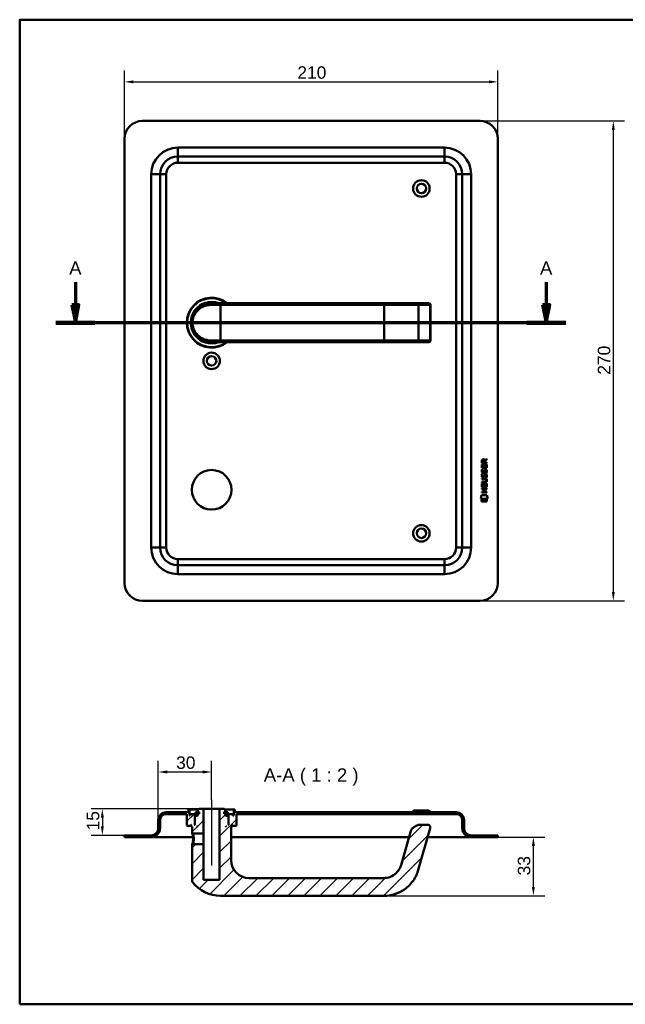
# Model space of a CAD drawing. Header units: millimetres. Extents: x 20 to 833, y 20 to 574.
# Tile 1 of 7: x 20 to 361, y 20 to 574. Entities that reach past the tile are written whole.
import ezdxf

# ---------------------------------------------------------------- set-up
doc = ezdxf.new("R2010")
doc.units = ezdxf.units.MM
doc.header["$LTSCALE"] = 2
for name, color, linetype, lineweight in [('Bemaßungen(DIN)', 7, 'Continuous', 25), ('Mittellinie(DIN)', 7, 'Continuous', 25), ('Schnittansichtslinien(DIN)', 7, 'Continuous', 70), ('Sichtbare Kanten(DIN)', 7, 'Continuous', 50), ('Sichtbare tangentiale Kanten(DIN)', 7, 'Continuous', 50), ('Skizziergeometrie(DIN)', 7, 'Continuous', 50), ('Symbole(DIN)', 7, 'Continuous', 25)]:
    doc.layers.add(name, color=color, linetype=linetype, lineweight=lineweight)
doc.layers.add('Schraffur', color=179, linetype='Continuous', lineweight=9, true_color=0x1e1e47)
doc.styles.add('Aktuell-DINGroßer Text', font='arial.ttf')
doc.styles.add('STANDARD-DIN~0', font='arial.ttf')
doc.dimstyles.new('CAD-LAN', dxfattribs={"dimscale": 2, "dimtxt": 3.5, "dimasz": 2.5, "dimexe": 3.175, "dimexo": 0, "dimgap": 0.8, "dimtad": 1, "dimrnd": 1e-08, "dimtxsty": 'STANDARD-DIN~0', "dimcen": 0.09, "dimdle": 10, "dimclrd": 250, "dimclre": 250, "dimclrt": 250, "dimadec": 0, "dimazin": 2, "dimtfac": 1, "dimtmove": 0, "dimatfit": 3, "dimfxl": 1, "dimtolj": 1, "dimtzin": 0, "dimlwd": 25, "dimlwe": 25, "dimarcsym": 0})

# ---------------------------------------------------------------- blocks, each defined once
blk = doc.blocks.new('Ränder Standardrahmen')
at = {"layer": 'Skizziergeometrie(DIN)', "flags": 128}
blk.add_lwpolyline([(10, 10), (10, 287), (410, 287), (410, 10), (10, 10)], dxfattribs=at)
blk = doc.blocks.new('*D22')
at = {"layer": 'Bemaßungen(DIN)', "color": 250, "linetype": 'Continuous', "lineweight": 25, "true_color": 0x3f3f3f, "transparency": 16777216}
for p, q in [((78.99, 507.02), (78.99, 545.37)), ((288.99, 507.02), (288.99, 545.37)), ((83.99, 539.02), (283.99, 539.02))]:
    blk.add_line(p, q, dxfattribs=at)
at = {"layer": 'Bemaßungen(DIN)', "color": 250, "linetype": 'Continuous', "true_color": 0x3f3f3f, "transparency": 16777216}
for points in [[(83.99, 539.85), (83.99, 538.19), (78.99, 539.02)], [(283.99, 539.85), (283.99, 538.19), (288.99, 539.02)]]:
    blk.add_solid(points, dxfattribs=at)
at = {"layer": 'Defpoints', "color": 0, "linetype": 'Continuous', "transparency": 16777216}
for p in [(288.99, 539.02), (78.99, 507.02), (288.99, 507.02)]:
    blk.add_point(p, dxfattribs=at)
at = {"layer": 'Bemaßungen(DIN)', "color": 250, "linetype": 'Continuous', "lineweight": 25, "true_color": 0x3f3f3f, "transparency": 16777216, "insert": (176.2, 547.77), "char_height": 7, "attachment_point": 1, "style": 'STANDARD-DIN~0'}
blk.add_mtext('\\A1;210', dxfattribs=at)
blk = doc.blocks.new('*D23')
at = {"layer": 'Bemaßungen(DIN)', "color": 250, "linetype": 'Continuous', "lineweight": 25, "true_color": 0x3f3f3f, "transparency": 16777216}
for p, q in [((278.99, 517.02), (360.31, 517.02)), ((353.96, 512.02), (353.96, 252.02)), ((278.99, 247.02), (360.31, 247.02))]:
    blk.add_line(p, q, dxfattribs=at)
at = {"layer": 'Bemaßungen(DIN)', "color": 250, "linetype": 'Continuous', "true_color": 0x3f3f3f, "transparency": 16777216}
for points in [[(353.12, 512.02), (354.79, 512.02), (353.96, 517.02)], [(353.12, 252.02), (354.79, 252.02), (353.96, 247.02)]]:
    blk.add_solid(points, dxfattribs=at)
at = {"layer": 'Defpoints', "color": 0, "linetype": 'Continuous', "transparency": 16777216}
for p in [(278.99, 517.02), (278.99, 247.02), (353.96, 247.02)]:
    blk.add_point(p, dxfattribs=at)
at = {"layer": 'Bemaßungen(DIN)', "color": 250, "linetype": 'Continuous', "lineweight": 25, "true_color": 0x3f3f3f, "transparency": 16777216, "insert": (345.21, 374.24), "char_height": 7, "attachment_point": 1, "rotation": 90, "style": 'STANDARD-DIN~0'}
blk.add_mtext('\\A1;270', dxfattribs=at)
blk = doc.blocks.new('2DTransSchnitt0')
at = {"layer": 'Schnittansichtslinien(DIN)', "linetype": 'Continuous'}
for p, q in [((25.67, 213.16), (25.67, 206.76)), ((158.1, 213.16), (158.1, 206.76)), ((24.67, 206.76), (25.67, 201.76)), ((26.67, 206.76), (24.67, 206.76)), ((25.67, 206.76), (25.67, 201.76)), ((25.67, 201.76), (26.67, 206.76)), ((157.1, 206.76), (158.1, 201.76)), ((159.1, 206.76), (157.1, 206.76)), ((158.1, 206.76), (158.1, 201.76)), ((158.1, 201.76), (159.1, 206.76)), ((163.58, 201.76), (20.19, 201.76))]:
    blk.add_line(p, q, dxfattribs=at)
at = {"layer": 'Schnittansichtslinien(DIN)', "linetype": 'Continuous', "lineweight": 140}
for p, q in [((31.15, 201.76), (20.19, 201.76)), ((163.58, 201.76), (152.63, 201.76))]:
    blk.add_line(p, q, dxfattribs=at)
at = {"layer": 'Schnittansichtslinien(DIN)', "linetype": 'Continuous', "flags": 128}
for points in [[(24.67, 206.76), (25.67, 201.76), (26.67, 206.76), (24.67, 206.76)], [(157.1, 206.76), (158.1, 201.76), (159.1, 206.76), (157.1, 206.76)]]:
    blk.add_lwpolyline(points, dxfattribs=at)
at = {"layer": 'Schnittansichtslinien(DIN)'}
for points in [[(24.67, 206.76), (25.67, 201.76), (26.67, 206.76), (24.67, 206.76)], [(157.1, 206.76), (158.1, 201.76), (159.1, 206.76), (157.1, 206.76)]]:
    blk.add_solid(points, dxfattribs=at)
at = {"layer": 'Schnittansichtslinien(DIN)', "char_height": 3.73, "attachment_point": 7, "style": 'Aktuell-DINGroßer Text'}
for insert in [(23.92, 215.26), (156.35, 215.26)]:
    blk.add_mtext('A', dxfattribs=dict(at, insert=insert))
blk = doc.blocks.new('*D25')
at = {"layer": 'Bemaßungen(DIN)', "color": 250, "linetype": 'Continuous', "lineweight": 25, "true_color": 0x3f3f3f, "transparency": 16777216}
for p, q in [((97.99, 123.55), (97.99, 157.07)), ((127.99, 135.05), (127.99, 157.07)), ((102.99, 150.72), (122.99, 150.72))]:
    blk.add_line(p, q, dxfattribs=at)
at = {"layer": 'Bemaßungen(DIN)', "color": 250, "linetype": 'Continuous', "true_color": 0x3f3f3f, "transparency": 16777216}
for points in [[(102.99, 151.56), (102.99, 149.89), (97.99, 150.72)], [(122.99, 151.56), (122.99, 149.89), (127.99, 150.72)]]:
    blk.add_solid(points, dxfattribs=at)
at = {"layer": 'Defpoints', "color": 0, "linetype": 'Continuous', "transparency": 16777216}
for p in [(127.99, 150.72), (127.99, 135.05), (97.99, 123.55)]:
    blk.add_point(p, dxfattribs=at)
at = {"layer": 'Bemaßungen(DIN)', "color": 250, "linetype": 'Continuous', "lineweight": 25, "true_color": 0x3f3f3f, "transparency": 16777216, "insert": (107.99, 159.48), "char_height": 7, "attachment_point": 1, "style": 'STANDARD-DIN~0'}
blk.add_mtext('\\A1;30', dxfattribs=at)
blk = doc.blocks.new('*D26')
at = {"layer": 'Bemaßungen(DIN)', "color": 250, "linetype": 'Continuous', "lineweight": 25, "true_color": 0x3f3f3f, "transparency": 16777216}
for p, q in [((120.99, 130.05), (60.14, 130.05)), ((66.49, 125.05), (66.49, 120.05)), ((78.99, 115.05), (60.14, 115.05))]:
    blk.add_line(p, q, dxfattribs=at)
at = {"layer": 'Bemaßungen(DIN)', "color": 250, "linetype": 'Continuous', "true_color": 0x3f3f3f, "transparency": 16777216}
for points in [[(65.65, 125.05), (67.32, 125.05), (66.49, 130.05)], [(65.65, 120.05), (67.32, 120.05), (66.49, 115.05)]]:
    blk.add_solid(points, dxfattribs=at)
at = {"layer": 'Defpoints', "color": 0, "linetype": 'Continuous', "transparency": 16777216}
for p in [(120.99, 130.05), (66.49, 115.05), (78.99, 115.05)]:
    blk.add_point(p, dxfattribs=at)
at = {"layer": 'Bemaßungen(DIN)', "color": 250, "linetype": 'Continuous', "lineweight": 25, "true_color": 0x3f3f3f, "transparency": 16777216, "insert": (57.74, 117.84), "char_height": 7, "attachment_point": 1, "rotation": 90, "style": 'STANDARD-DIN~0'}
blk.add_mtext('\\A1;15', dxfattribs=at)
blk = doc.blocks.new('*D27')
at = {"layer": 'Bemaßungen(DIN)', "color": 250, "linetype": 'Continuous', "lineweight": 25, "true_color": 0x3f3f3f, "transparency": 16777216}
for p, q in [((288.99, 114.05), (315.34, 114.05)), ((308.99, 86.05), (308.99, 109.05)), ((224.99, 81.05), (315.34, 81.05))]:
    blk.add_line(p, q, dxfattribs=at)
at = {"layer": 'Bemaßungen(DIN)', "color": 250, "linetype": 'Continuous', "true_color": 0x3f3f3f, "transparency": 16777216}
for points in [[(308.15, 109.05), (309.82, 109.05), (308.99, 114.05)], [(308.15, 86.05), (309.82, 86.05), (308.99, 81.05)]]:
    blk.add_solid(points, dxfattribs=at)
at = {"layer": 'Defpoints', "color": 0, "linetype": 'Continuous', "transparency": 16777216}
for p in [(288.99, 114.05), (308.99, 114.05), (224.99, 81.05)]:
    blk.add_point(p, dxfattribs=at)
at = {"layer": 'Bemaßungen(DIN)', "color": 250, "linetype": 'Continuous', "lineweight": 25, "true_color": 0x3f3f3f, "transparency": 16777216, "insert": (300.23, 92.54), "char_height": 7, "attachment_point": 1, "rotation": 90, "style": 'STANDARD-DIN~0'}
blk.add_mtext('\\A1;33', dxfattribs=at)

msp = doc.modelspace()

# ---------------------------------------------------------------- hatches: boundary and pattern name
at = {"layer": 'Schraffur'}
h = msp.add_hatch(dxfattribs=at)
h.set_pattern_fill('ANSI31', color=256, scale=50.8, style=0)
h.set_pattern_definition([(45, (0, 0), (-4.49013, 4.49013), [])])
edge = h.paths.add_edge_path()
edge.add_spline(control_points=[(117.357, 110.047), (117.295, 109.987), (117.234, 109.927), (117.11, 109.807), (117.047, 109.747), (116.986, 109.686)], knot_values=[-0.0518023, -0.0518023, -0.0518023, -0.0518023, -0.0259878, -0.0259878, 0, 0, 0, 0], degree=3, periodic=0)
edge.add_line((116.986, 109.686), (116.986, 89.387))
edge.add_spline(control_points=[(116.986, 89.387), (116.984, 89.304), (116.994, 89.191), (117.074, 88.959), (117.128, 88.861), (117.195, 88.773)], knot_values=[-0.0736087, -0.0736087, -0.0736087, -0.0736087, -0.0330475, -0.0330475, 0, 0, 0, 0], degree=3, periodic=0)
edge.add_ellipse((132.986, 101.047), major_axis=(-15.791, -12.274), ratio=1, start_angle=0, end_angle=52.14333)
edge.add_line((132.986, 81.047), (224.986, 81.047))
edge.add_spline(control_points=[(224.986, 81.047), (227.012, 81.047), (229.035, 81.363), (232.899, 82.574), (234.735, 83.467), (238.573, 86.136), (240.411, 88.055), (243.388, 92.706), (243.933, 94.565), (244.424, 96.279)], knot_values=[-1.7742763, -1.7742763, -1.7742763, -1.7742763, -1.3978182, -1.3978182, -1.0218836, -1.0218836, -0.5349119, -0.5349119, 0, 0, 0, 0], degree=3, periodic=0)
edge.add_line((244.424, 96.279), (250.978, 119.134))
edge.add_ellipse((249.536, 119.547), major_axis=(1.442, -0.413), ratio=1, start_angle=0, end_angle=106)
edge.add_line((249.536, 121.047), (245.832, 121.047))
edge.add_ellipse((245.832, 114.047), major_axis=(0, 7), ratio=1, start_angle=0, end_angle=48.30264)
edge.add_ellipse((241.726, 117.706), major_axis=(-1.12, 0.998), ratio=1, start_angle=0, end_angle=25.69736)
edge.add_line((240.284, 118.119), (234.812, 99.035))
edge.add_spline(control_points=[(234.812, 99.035), (234.527, 98.043), (234.152, 97.068), (233.333, 95.628), (232.737, 94.696), (230.792, 92.891), (229.71, 92.195), (227.303, 91.24), (226.078, 91.047), (224.986, 91.047)], knot_values=[-1.5570511, -1.5570511, -1.5570511, -1.5570511, -0.9847975, -0.9847975, -0.6392632, -0.6392632, -0.3276597, -0.3276597, 0, 0, 0, 0], degree=3, periodic=0)
edge.add_line((224.986, 91.047), (148.986, 91.047))
edge.add_ellipse((148.986, 101.047), major_axis=(0, -10), ratio=1, start_angle=270, end_angle=360, ccw=False)
edge.add_line((138.986, 101.047), (138.986, 120.047))
edge.add_line((138.986, 120.047), (139.286, 120.047))
edge.add_line((139.286, 120.047), (139.486, 120.247))
edge.add_line((139.486, 120.247), (139.486, 120.847))
edge.add_line((139.486, 120.847), (139.286, 121.047))
edge.add_line((139.286, 121.047), (139.586, 121.047))
edge.add_line((139.586, 121.047), (139.586, 120.547))
edge.add_line((139.586, 120.547), (139.686, 120.447))
edge.add_line((139.686, 120.447), (141.786, 120.447))
edge.add_line((141.786, 120.447), (141.986, 120.647))
edge.add_line((141.986, 120.647), (141.986, 127.047))
edge.add_line((141.986, 127.047), (265.486, 127.047))
edge.add_ellipse((265.486, 123.547), major_axis=(0, 3.5), ratio=1, start_angle=270, end_angle=360, ccw=False)
edge.add_line((268.986, 123.547), (268.986, 119.047))
edge.add_ellipse((273.986, 119.047), major_axis=(-5, 0), ratio=1, start_angle=0, end_angle=90)
edge.add_line((273.986, 114.047), (288.986, 114.047))
edge.add_line((288.986, 114.047), (288.986, 115.047))
edge.add_line((288.986, 115.047), (273.986, 115.047))
edge.add_ellipse((273.986, 119.047), major_axis=(0, -4), ratio=1, start_angle=270, end_angle=360, ccw=False)
edge.add_line((269.986, 119.047), (269.986, 123.547))
edge.add_ellipse((265.486, 123.547), major_axis=(4.5, 0), ratio=1, start_angle=0, end_angle=90)
edge.add_line((265.486, 128.047), (140.986, 128.047))
edge.add_line((140.986, 128.047), (140.986, 129.547))
edge.add_line((140.986, 129.547), (140.486, 129.547))
edge.add_line((140.486, 129.547), (140.486, 126.247))
edge.add_line((140.486, 126.247), (139.986, 126.247))
edge.add_line((139.986, 126.247), (139.986, 127.047))
edge.add_line((139.986, 127.047), (136.986, 127.047))
edge.add_line((136.986, 127.047), (136.986, 126.247))
edge.add_line((136.986, 126.247), (137.736, 126.247))
edge.add_line((137.736, 126.247), (137.536, 126.047))
edge.add_line((137.536, 126.047), (137.536, 121.247))
edge.add_line((137.536, 121.247), (137.736, 121.047))
edge.add_line((137.736, 121.047), (137.486, 121.047))
edge.add_line((137.486, 121.047), (137.486, 125.847))
edge.add_line((137.486, 125.847), (137.286, 126.047))
edge.add_line((137.286, 126.047), (136.186, 126.047))
edge.add_line((136.186, 126.047), (135.986, 125.847))
edge.add_line((135.986, 125.847), (135.986, 127.247))
edge.add_line((135.986, 127.247), (137.002, 127.247))
edge.add_line((137.002, 127.247), (137.002, 128.147))
edge.add_line((137.002, 128.147), (135.5, 128.147))
edge.add_line((135.5, 128.147), (135.5, 127.247))
edge.add_line((135.5, 127.247), (135.086, 127.247))
edge.add_line((135.086, 127.247), (135.086, 128.347))
edge.add_line((135.086, 128.347), (135.986, 128.347))
edge.add_line((135.986, 128.347), (135.986, 129.047))
edge.add_line((135.986, 129.047), (134.986, 130.047))
edge.add_line((134.986, 130.047), (132.486, 130.047))
edge.add_line((132.486, 130.047), (132.486, 90.047))
edge.add_line((132.486, 90.047), (123.486, 90.047))
edge.add_line((123.486, 90.047), (123.486, 110.047))
edge.add_line((123.486, 110.047), (117.357, 110.047))
h.paths.add_polyline_path([(136.186, 120.047), (135.986, 120.047), (135.986, 120.247)], flags=0)
edge = h.paths.add_edge_path()
edge.add_spline(control_points=[(116.986, 116.408), (117.048, 116.348), (117.111, 116.287), (117.235, 116.167), (117.296, 116.107), (117.358, 116.047)], knot_values=[-0.0519737, -0.0519737, -0.0519737, -0.0519737, -0.0259868, -0.0259868, -0.0001653, -0.0001653, -0.0001653, -0.0001653], degree=3, periodic=0)
edge.add_line((117.358, 116.047), (123.486, 116.047))
edge.add_line((123.486, 116.047), (123.486, 130.047))
edge.add_line((123.486, 130.047), (120.986, 130.047))
edge.add_line((120.986, 130.047), (119.986, 129.047))
edge.add_line((119.986, 129.047), (119.986, 128.347))
edge.add_line((119.986, 128.347), (120.886, 128.347))
edge.add_line((120.886, 128.347), (120.886, 127.247))
edge.add_line((120.886, 127.247), (120.471, 127.247))
edge.add_line((120.471, 127.247), (120.471, 128.147))
edge.add_line((120.471, 128.147), (118.969, 128.147))
edge.add_line((118.969, 128.147), (118.969, 127.247))
edge.add_line((118.969, 127.247), (119.986, 127.247))
edge.add_line((119.986, 127.247), (119.986, 125.847))
edge.add_line((119.986, 125.847), (119.786, 126.047))
edge.add_line((119.786, 126.047), (118.686, 126.047))
edge.add_line((118.686, 126.047), (118.486, 125.847))
edge.add_line((118.486, 125.847), (118.486, 121.047))
edge.add_line((118.486, 121.047), (118.236, 121.047))
edge.add_line((118.236, 121.047), (118.436, 121.247))
edge.add_line((118.436, 121.247), (118.436, 126.047))
edge.add_line((118.436, 126.047), (118.236, 126.247))
edge.add_line((118.236, 126.247), (118.986, 126.247))
edge.add_line((118.986, 126.247), (118.986, 127.047))
edge.add_line((118.986, 127.047), (115.986, 127.047))
edge.add_line((115.986, 127.047), (115.986, 126.247))
edge.add_line((115.986, 126.247), (115.486, 126.247))
edge.add_line((115.486, 126.247), (115.486, 129.547))
edge.add_line((115.486, 129.547), (114.986, 129.547))
edge.add_line((114.986, 129.547), (114.986, 128.047))
edge.add_line((114.986, 128.047), (102.486, 128.047))
edge.add_ellipse((102.486, 123.547), major_axis=(0, 4.5), ratio=1, start_angle=0, end_angle=90)
edge.add_line((97.986, 123.547), (97.986, 119.047))
edge.add_ellipse((93.986, 119.047), major_axis=(4, 0), ratio=1, start_angle=270, end_angle=360, ccw=False)
edge.add_line((93.986, 115.047), (78.986, 115.047))
edge.add_line((78.986, 115.047), (78.986, 114.047))
edge.add_line((78.986, 114.047), (93.986, 114.047))
edge.add_ellipse((93.986, 119.047), major_axis=(0, -5), ratio=1, start_angle=0, end_angle=90)
edge.add_line((98.986, 119.047), (98.986, 123.547))
edge.add_ellipse((102.486, 123.547), major_axis=(-3.5, 0), ratio=1, start_angle=270, end_angle=360, ccw=False)
edge.add_line((102.486, 127.047), (113.986, 127.047))
edge.add_line((113.986, 127.047), (113.986, 120.647))
edge.add_line((113.986, 120.647), (114.186, 120.447))
edge.add_line((114.186, 120.447), (116.286, 120.447))
edge.add_line((116.286, 120.447), (116.386, 120.547))
edge.add_line((116.386, 120.547), (116.386, 121.047))
edge.add_line((116.386, 121.047), (116.686, 121.047))
edge.add_line((116.686, 121.047), (116.486, 120.847))
edge.add_line((116.486, 120.847), (116.486, 120.247))
edge.add_line((116.486, 120.247), (116.686, 120.047))
edge.add_line((116.686, 120.047), (116.986, 120.047))
edge.add_line((116.986, 120.047), (116.986, 116.408))
h.paths.add_polyline_path([(119.986, 120.047), (119.786, 120.047), (119.986, 120.247)], flags=0)

# ---------------------------------------------------------------- linework, layer by layer
at = {"layer": 'Mittellinie(DIN)', "linetype": 'Continuous'}
msp.add_line((127.986, 135.047), (127.986, 98.047), dxfattribs=at)
at = {"layer": 'Sichtbare Kanten(DIN)'}
for p, q in [((278.986, 517.02), (88.986, 517.02)), ((78.986, 507.02), (78.986, 257.02)), ((288.986, 257.02), (288.986, 507.02)), ((258.986, 497.02), (108.986, 497.02)), ((98.986, 487.02), (98.986, 277.02)), ((268.986, 277.02), (268.986, 487.02)), ((127.369, 414.502), (127.369, 414.502)), ((127.986, 414.52), (132.986, 414.52)), ((224.986, 414.52), (132.986, 414.52)), ((243.463, 414.52), (224.986, 414.52)), ((250.017, 414.52), (243.463, 414.52)), ((250.017, 414.52), (250.036, 414.52)), ((251.036, 393.52), (251.036, 413.52)), ((132.986, 392.52), (127.986, 392.52)), ((132.986, 392.52), (224.986, 392.52)), ((224.986, 392.52), (243.463, 392.52)), ((243.463, 392.52), (250.017, 392.52)), ((243.546, 392.523), (243.546, 392.524)), ((250.036, 392.52), (250.017, 392.52)), ((281.632, 326.136), (282.828, 326.926)), ((282.828, 326.926), (282.827, 326.492)), ((279.965, 321.776), (279.967, 323.78)), ((282.824, 321.774), (279.965, 321.776)), ((279.967, 324.506), (279.97, 325.82)), ((282.826, 324.504), (279.967, 324.506)), ((279.967, 323.78), (280.315, 323.78)), ((280.315, 323.78), (280.314, 322.153)), ((280.314, 322.153), (281.208, 322.152)), ((280.318, 325.776), (280.317, 324.887)), ((280.317, 324.887), (281.335, 324.887)), ((281.208, 322.152), (281.21, 323.599)), ((281.21, 323.599), (281.558, 323.599)), ((281.335, 324.887), (281.335, 325.775)), ((281.558, 323.599), (281.557, 322.152)), ((281.557, 322.152), (282.475, 322.151)), ((281.685, 325.737), (281.684, 324.886)), ((281.684, 324.886), (282.826, 324.885)), ((282.827, 326.492), (281.685, 325.737)), ((282.475, 322.151), (282.477, 323.798)), ((282.477, 323.798), (282.825, 323.798)), ((282.825, 323.798), (282.824, 321.774)), ((282.826, 324.885), (282.826, 324.504)), ((279.96, 315.548), (279.96, 315.925)), ((279.96, 315.925), (281.606, 315.924)), ((280.135, 318.456), (280.473, 318.355)), ((280.137, 321.002), (280.475, 320.902)), ((280.331, 317.124), (280.338, 317.107)), ((280.333, 319.671), (280.34, 319.653)), ((281.015, 317.026), (281.026, 317.043)), ((281.017, 319.573), (281.028, 319.59)), ((282.063, 318.153), (282.052, 318.153)), ((282.065, 320.699), (282.054, 320.699)), ((279.954, 309.868), (279.955, 310.245)), ((279.955, 310.245), (282.813, 310.243)), ((279.956, 311.038), (279.958, 313.043)), ((282.815, 311.036), (279.956, 311.038)), ((279.958, 313.614), (279.959, 313.991)), ((281.604, 313.612), (279.958, 313.614)), ((279.958, 313.043), (280.307, 313.042)), ((279.959, 313.991), (281.628, 313.989)), ((281.63, 315.547), (279.96, 315.548)), ((280.307, 313.042), (280.305, 311.415)), ((280.305, 311.415), (281.2, 311.414)), ((281.2, 311.414), (281.201, 312.861)), ((281.201, 312.861), (281.549, 312.861)), ((281.549, 312.861), (281.548, 311.414)), ((281.548, 311.414), (282.467, 311.413)), ((282.467, 311.413), (282.468, 313.061)), ((282.468, 313.061), (282.817, 313.06)), ((282.51, 314.762), (282.51, 314.772)), ((282.813, 310.243), (282.813, 309.865)), ((282.817, 313.06), (282.815, 311.036)), ((279.422, 304.356), (279.881, 306.489)), ((279.881, 306.489), (282.887, 306.486)), ((279.953, 307.933), (279.953, 308.31)), ((279.953, 308.31), (281.196, 308.309)), ((282.811, 307.931), (279.953, 307.933)), ((281.197, 309.867), (279.954, 309.868)), ((281.196, 308.309), (281.197, 309.867)), ((281.554, 309.867), (281.552, 308.309)), ((281.552, 308.309), (282.812, 308.308)), ((282.813, 309.865), (281.554, 309.867)), ((282.812, 308.308), (282.811, 307.931)), ((282.887, 306.486), (283.337, 304.353)), ((283.337, 304.353), (279.422, 304.356)), ((279.88, 302.928), (279.881, 304.07)), ((282.877, 302.926), (279.88, 302.928)), ((279.881, 304.07), (282.878, 304.068)), ((282.878, 304.068), (282.877, 302.926)), ((108.986, 267.02), (258.986, 267.02)), ((88.986, 247.02), (278.986, 247.02)), ((114.986, 128.047), (102.486, 128.047)), ((115.486, 129.547), (114.986, 129.547)), ((114.986, 129.547), (114.986, 128.047)), ((115.486, 126.247), (115.486, 129.547)), ((115.486, 129.547), (120.486, 129.547)), ((120.471, 128.147), (118.969, 128.147)), ((118.969, 128.147), (118.969, 127.247)), ((120.986, 130.047), (119.986, 129.047)), ((119.986, 129.047), (119.986, 128.347)), ((119.986, 128.347), (120.886, 128.347)), ((120.471, 127.247), (120.471, 128.147)), ((120.886, 128.147), (120.471, 128.147)), ((120.886, 128.347), (120.886, 127.247)), ((123.486, 130.047), (120.986, 130.047)), ((123.486, 116.047), (123.486, 130.047)), ((123.486, 130.047), (132.486, 130.047)), ((134.986, 130.047), (132.486, 130.047)), ((132.486, 130.047), (132.486, 90.047)), ((135.986, 129.047), (134.986, 130.047)), ((135.086, 127.247), (135.086, 128.347)), ((135.086, 128.347), (135.986, 128.347)), ((135.5, 128.147), (135.086, 128.147)), ((135.486, 129.547), (140.486, 129.547)), ((137.002, 128.147), (135.5, 128.147)), ((135.5, 128.147), (135.5, 127.247)), ((135.986, 128.347), (135.986, 129.047)), ((137.002, 127.247), (137.002, 128.147)), ((140.986, 129.547), (140.486, 129.547)), ((140.486, 129.547), (140.486, 126.247)), ((140.986, 128.047), (140.986, 129.547)), ((265.486, 128.047), (140.986, 128.047)), ((241.736, 129.047), (240.736, 128.047)), ((241.736, 129.047), (250.236, 129.047)), ((250.236, 129.047), (251.236, 128.047)), ((97.986, 123.547), (97.986, 119.047)), ((98.986, 119.047), (98.986, 123.547)), ((102.486, 127.047), (113.986, 127.047)), ((113.986, 127.047), (113.986, 120.647)), ((115.986, 126.247), (115.486, 126.247)), ((118.986, 127.047), (115.986, 127.047)), ((115.986, 127.047), (115.986, 126.247)), ((118.436, 126.047), (118.236, 126.247)), ((118.236, 126.247), (118.986, 126.247)), ((118.436, 121.247), (118.436, 126.047)), ((118.436, 126.047), (118.686, 126.047)), ((118.686, 126.047), (118.486, 125.847)), ((118.486, 125.847), (118.486, 121.047)), ((119.786, 126.047), (118.686, 126.047)), ((118.969, 127.247), (119.986, 127.247)), ((118.986, 126.247), (118.986, 127.047)), ((118.986, 127.047), (119.986, 127.047)), ((119.986, 126.247), (118.986, 126.247)), ((119.986, 125.847), (119.786, 126.047)), ((119.986, 126.047), (119.786, 126.047)), ((119.986, 127.247), (119.986, 125.847)), ((120.886, 127.247), (120.471, 127.247)), ((135.5, 127.247), (135.086, 127.247)), ((135.986, 125.847), (135.986, 127.247)), ((135.986, 127.247), (137.002, 127.247)), ((135.986, 127.047), (136.986, 127.047)), ((136.986, 126.247), (135.986, 126.247)), ((136.186, 126.047), (135.986, 125.847)), ((136.186, 126.047), (135.986, 126.047)), ((137.286, 126.047), (136.186, 126.047)), ((139.986, 127.047), (136.986, 127.047)), ((136.986, 127.047), (136.986, 126.247)), ((136.986, 126.247), (137.736, 126.247)), ((137.486, 125.847), (137.286, 126.047)), ((137.286, 126.047), (137.536, 126.047)), ((137.486, 121.047), (137.486, 125.847)), ((137.736, 126.247), (137.536, 126.047)), ((137.536, 126.047), (137.536, 121.247)), ((139.986, 126.247), (139.986, 127.047)), ((140.486, 126.247), (139.986, 126.247)), ((141.986, 120.647), (141.986, 127.047)), ((141.986, 127.047), (265.486, 127.047)), ((268.986, 123.547), (268.986, 119.047)), ((269.986, 119.047), (269.986, 123.547)), ((113.986, 120.647), (114.186, 120.447)), ((114.186, 120.447), (116.286, 120.447)), ((116.286, 120.447), (116.386, 120.547)), ((116.286, 120.447), (116.486, 120.447)), ((116.386, 120.547), (116.386, 121.047)), ((116.386, 121.047), (116.686, 121.047)), ((116.486, 120.547), (116.386, 120.547)), ((116.686, 121.047), (116.486, 120.847)), ((116.486, 120.847), (116.486, 120.247)), ((116.486, 120.247), (116.686, 120.047)), ((116.686, 120.047), (116.986, 120.047)), ((116.986, 120.047), (116.986, 116.408)), ((116.986, 116.408), (117.358, 116.047)), ((118.236, 121.047), (118.436, 121.247)), ((118.486, 121.047), (118.236, 121.047)), ((118.486, 121.247), (118.436, 121.247)), ((119.786, 120.047), (119.986, 120.247)), ((119.986, 120.047), (119.786, 120.047)), ((119.986, 120.247), (119.986, 120.047)), ((135.986, 120.047), (135.986, 120.247)), ((135.986, 120.247), (136.186, 120.047)), ((136.186, 120.047), (135.986, 120.047)), ((137.536, 121.247), (137.486, 121.247)), ((137.736, 121.047), (137.486, 121.047)), ((137.536, 121.247), (137.736, 121.047)), ((138.986, 101.047), (138.986, 120.047)), ((138.986, 120.047), (139.286, 120.047)), ((139.486, 120.847), (139.286, 121.047)), ((139.286, 121.047), (139.586, 121.047)), ((139.286, 120.047), (139.486, 120.247)), ((139.486, 120.247), (139.486, 120.847)), ((139.586, 120.547), (139.486, 120.547)), ((139.486, 120.447), (139.686, 120.447)), ((139.586, 121.047), (139.586, 120.547)), ((139.586, 120.547), (139.686, 120.447)), ((139.686, 120.447), (141.786, 120.447)), ((141.786, 120.447), (141.986, 120.647)), ((240.284, 118.119), (234.812, 99.035)), ((244.424, 96.279), (250.978, 119.134)), ((249.536, 121.047), (245.832, 121.047)), ((93.986, 115.047), (78.986, 115.047)), ((78.986, 115.047), (78.986, 114.047)), ((78.986, 114.047), (93.986, 114.047)), ((93.986, 114.047), (108.986, 114.047)), ((117.495, 114.047), (108.986, 114.047)), ((117.358, 116.047), (123.486, 116.047)), ((123.486, 116.047), (123.486, 110.047)), ((239.116, 114.047), (138.986, 114.047)), ((258.986, 114.047), (249.519, 114.047)), ((258.986, 114.047), (273.986, 114.047)), ((288.986, 115.047), (273.986, 115.047)), ((273.986, 114.047), (288.986, 114.047)), ((288.986, 114.047), (288.986, 115.047)), ((117.357, 110.047), (116.985, 109.686)), ((116.986, 109.686), (116.986, 89.387)), ((123.486, 110.047), (117.357, 110.047)), ((123.486, 90.047), (123.486, 110.047)), ((132.486, 90.047), (123.486, 90.047)), ((224.986, 91.047), (148.986, 91.047)), ((132.986, 81.047), (224.986, 81.047))]:
    msp.add_line(p, q, dxfattribs=at)
for centre, radius in [((245.986, 479.02), 4.65), ((245.986, 479.02), 2.65), ((127.986, 382.02), 4.65), ((127.986, 382.02), 2.65), ((127.986, 309.52), 11.15), ((245.986, 285.02), 4.65), ((245.986, 285.02), 2.65)]:
    msp.add_circle(centre, radius, dxfattribs=at)
for centre, radius, start, end in [((88.986, 507.02), 10, 90, 180), ((278.986, 507.02), 10, 0, 90), ((108.986, 487.02), 10, 90, 180), ((258.986, 487.02), 10, 0, 90), ((127.986, 403.52), 14, 51.78679, 308.21321), ((127.986, 403.52), 13.8, 52.8542, 307.1458), ((127.986, 403.52), 11.7, 70.08028, 289.91972), ((127.986, 403.52), 11.6, 71.49137, 288.50863), ((127.986, 403.52), 11.5, 73.04257, 286.95743), ((127.986, 403.52), 11.3, 76.76803, 283.23197), ((125.754, 413.628), 0.85, 60.65331, 60.67321), ((250.036, 413.52), 1, 0, 90), ((250.036, 393.52), 1, 270, 0), ((108.986, 277.02), 10, 180, 270), ((258.986, 277.02), 10, 270, 0), ((88.986, 257.02), 10, 180, 270), ((278.986, 257.02), 10, 270, 0), ((102.486, 123.547), 4.5, 90, 180), ((265.486, 123.547), 4.5, 0, 90), ((102.486, 123.547), 3.5, 90, 180), ((265.486, 123.547), 3.5, 0, 90), ((93.986, 119.047), 4, 270, 0), ((93.986, 119.047), 5, 270, 0), ((241.726, 117.706), 1.5, 138.30264, 164), ((245.832, 114.047), 7, 90, 138.30264), ((249.536, 119.547), 1.5, 344, 90), ((273.986, 119.047), 5, 180, 270), ((273.986, 119.047), 4, 180, 270), ((148.986, 101.047), 10, 180, 270), ((132.986, 101.047), 20, 217.85667, 270)]:
    msp.add_arc(centre, radius, start, end, dxfattribs=at)
for centre, major_axis, ratio, start_param, end_param in [((281.496, 325.003), (0.976, -1.274), 0.5180415, 2.7627686, 3.7355131), ((280.104, 324.922), (-1.242, -1.64), 0.5994938, 2.7365723, 3.5673799), ((281.683, 320.481), (-1.192, -3.54), 0.2215161, 5.9678979, 6.0270389), ((281.599, 322.781), (-1.103, -3.296), 0.2312948, 5.9540546, 6.015014), ((281.084, 317.927), (-0.583, -1.012), 0.541605, 5.8985019, 6.3563332), ((281.079, 320.464), (-0.574, -1.004), 0.5438409, 5.8950231, 6.3553168), ((280.957, 317.051), (-0.098, -0.139), 0.3641716, 1.3429, 1.6509781), ((280.959, 319.597), (-0.098, -0.139), 0.3641716, 1.3429, 1.6509781), ((277.785, 311.25), (4.814, 4.313), 0.3742661, 5.9599282, 6.6783921), ((281.405, 316.468), (-0.838, -1.64), 0.4594521, 2.8344186, 3.3561114), ((281.406, 319.012), (-0.839, -1.642), 0.4591024, 2.8345951, 3.3559829), ((277.789, 318.294), (4.808, -4.323), 0.3742014, 5.888113, 6.6064523), ((259.077, 334.599), (23.266, -20.361), 0.1371339, 6.127502, 6.402435)]:
    msp.add_ellipse(centre, major_axis=major_axis, ratio=ratio, start_param=start_param, end_param=end_param, dxfattribs=at)
for points, knots in [([(127.986, 414.52), (127.12, 414.52), (125.405, 414.312), (122.322, 413.186), (119.251, 410.722), (117.335, 407.12), (116.869, 403.529), (117.153, 401.292), (117.66, 399.66), (118.323, 398.153), (119.85, 395.834), (122.321, 393.853), (125.408, 392.727), (127.12, 392.52), (127.986, 392.52)], [-3.4261334, -3.4261334, -3.4261334, -3.4261334, -3.1814096, -2.9366858, -2.4472382, -1.9577905, -1.7130667, -1.4683429, -1.345981, -1.2236191, -0.9788953, -0.4894476, -0.2447238, 0, 0, 0, 0]), ([(282.51, 314.772), (282.51, 314.818), (282.507, 314.865), (282.491, 315.001), (282.469, 315.088), (282.394, 315.239), (282.348, 315.3), (282.228, 315.406), (282.157, 315.446), (281.94, 315.53), (281.78, 315.547), (281.63, 315.547)], [0, 0, 0, 0, 0.01400423, 0.01400423, 0.0408947, 0.0408947, 0.06439039, 0.06439039, 0.08887549, 0.08887549, 0.13413559, 0.13413559, 0.13413559, 0.13413559]), ([(116.986, 116.408), (116.987, 116.408), (117.01, 116.336), (117.102, 116.041), (117.343, 115.175), (117.549, 114.056), (117.551, 113.047), (117.551, 113.047), (117.551, 113.047), (117.551, 113.047)], [-0.52855562, -0.52855562, -0.52855562, -0.52855562, -0.45322919, -0.33992189, -0.30215279, 0, 0, 0, 0.00002622, 0.00002622, 0.00002622, 0.00002622]), ([(117.551, 113.047), (117.552, 112.543), (117.462, 111.526), (117.192, 110.335), (117.013, 109.772), (116.985, 109.687), (116.985, 109.686)], [-2.11504332, -2.11504332, -2.11504332, -2.11504332, -1.96399314, -1.81291674, -1.66184035, -1.58650215, -1.58650215, -1.58650215, -1.58650215]), ([(117.357, 110.047), (117.357, 110.047), (117.366, 110.073), (117.384, 110.123), (117.419, 110.224), (117.488, 110.424), (117.566, 110.702), (117.644, 110.98), (117.731, 111.335), (117.796, 111.739), (117.861, 112.143), (117.904, 112.597), (117.903, 113.047)], [3.70156417, 3.70156417, 3.70156417, 3.70156417, 3.77690989, 3.77690989, 3.77690989, 3.92798628, 3.92798628, 3.92798628, 4.07906268, 4.07906268, 4.07906268, 4.23011276, 4.23011276, 4.23011276, 4.23011276]), ([(117.903, 113.047), (117.903, 113.047), (117.903, 113.047), (117.903, 113.047), (117.902, 113.948), (117.725, 114.835), (117.567, 115.391), (117.548, 115.461), (117.528, 115.525), (117.51, 115.585), (117.455, 115.764), (117.411, 115.895), (117.385, 115.971), (117.367, 116.021), (117.358, 116.047), (117.358, 116.047)], [2.11504322, 2.11504322, 2.11504322, 2.11504322, 2.11506954, 2.11506954, 2.11506954, 2.41722233, 2.41722233, 2.41722233, 2.45499143, 2.45499143, 2.45499143, 2.56829872, 2.56829872, 2.56829872, 2.64387407, 2.64387407, 2.64387407, 2.64387407]), ([(234.812, 99.035), (234.527, 98.043), (234.152, 97.068), (233.333, 95.628), (232.737, 94.696), (230.792, 92.891), (229.71, 92.195), (227.303, 91.24), (226.078, 91.047), (224.986, 91.047)], [-1.5570511, -1.5570511, -1.5570511, -1.5570511, -0.9847975, -0.9847975, -0.6392632, -0.6392632, -0.3276597, -0.3276597, 0, 0, 0, 0]), ([(224.986, 81.047), (227.012, 81.047), (229.035, 81.363), (232.899, 82.574), (234.735, 83.467), (238.573, 86.136), (240.411, 88.055), (243.388, 92.706), (243.933, 94.565), (244.424, 96.279)], [-1.7742763, -1.7742763, -1.7742763, -1.7742763, -1.3978182, -1.3978182, -1.0218836, -1.0218836, -0.5349119, -0.5349119, 0, 0, 0, 0]), ([(116.984, 89.387), (116.984, 89.304), (116.994, 89.191), (117.074, 88.959), (117.128, 88.861), (117.195, 88.774)], [-0.073608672, -0.073608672, -0.073608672, -0.073608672, -0.033047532, -0.033047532, 0, 0, 0, 0])]:
    msp.add_open_spline(points, degree=3, knots=knots, dxfattribs=at)
for points in [[(279.97, 325.82), (279.984, 326.261), (280.216, 326.723), (280.829, 326.723)], [(281.335, 325.775), (281.336, 326.048), (281.249, 326.373), (280.833, 326.374)], [(280.011, 316.977), (279.921, 317.218), (279.892, 317.451), (279.934, 317.779)], [(280.013, 319.524), (279.923, 319.764), (279.894, 319.998), (279.936, 320.326)], [(279.934, 317.779), (279.951, 317.919), (279.993, 318.125), (280.064, 318.299)], [(279.936, 320.326), (279.954, 320.465), (279.995, 320.672), (280.066, 320.845)], [(280.571, 316.516), (280.347, 316.549), (280.117, 316.695), (280.011, 316.977)], [(280.573, 319.063), (280.349, 319.096), (280.119, 319.241), (280.013, 319.524)], [(280.064, 318.299), (280.083, 318.348), (280.135, 318.456), (280.135, 318.456)], [(280.066, 320.845), (280.085, 320.895), (280.137, 321.002), (280.137, 321.002)], [(280.318, 317.891), (280.254, 317.638), (280.248, 317.414), (280.307, 317.198)], [(280.321, 320.437), (280.256, 320.185), (280.25, 319.961), (280.309, 319.745)], [(280.473, 318.355), (280.473, 318.355), (280.353, 318.029), (280.318, 317.891)], [(280.475, 320.902), (280.475, 320.902), (280.356, 320.575), (280.321, 320.437)], [(280.543, 316.894), (280.69, 316.834), (280.879, 316.87), (280.984, 316.984)], [(280.545, 319.44), (280.692, 319.381), (280.881, 319.416), (280.986, 319.531)], [(280.725, 316.504), (280.625, 316.505), (280.604, 316.512), (280.571, 316.516)], [(280.727, 319.05), (280.627, 319.052), (280.606, 319.058), (280.573, 319.063)], [(281.353, 316.868), (281.238, 316.658), (281.043, 316.5), (280.725, 316.504)], [(281.355, 319.415), (281.24, 319.205), (281.045, 319.046), (280.727, 319.05)], [(281.026, 317.043), (281.095, 317.153), (281.151, 317.316), (281.206, 317.561)], [(281.028, 319.59), (281.097, 319.699), (281.154, 319.863), (281.208, 320.108)], [(281.206, 317.561), (281.291, 317.929), (281.393, 318.141), (281.534, 318.308)], [(281.208, 320.108), (281.293, 320.476), (281.395, 320.687), (281.536, 320.855)], [(281.546, 317.411), (281.491, 317.171), (281.429, 317.006), (281.353, 316.868)], [(281.548, 319.958), (281.493, 319.718), (281.431, 319.553), (281.355, 319.415)], [(281.534, 318.308), (281.627, 318.418), (281.757, 318.491), (281.937, 318.515)], [(281.536, 320.855), (281.629, 320.965), (281.759, 321.037), (281.939, 321.061)], [(281.595, 317.61), (281.587, 317.58), (281.547, 317.413), (281.546, 317.411)], [(281.597, 320.156), (281.589, 320.126), (281.549, 319.96), (281.548, 319.958)], [(281.781, 318.035), (281.71, 317.946), (281.649, 317.808), (281.595, 317.61)], [(281.783, 320.581), (281.712, 320.493), (281.651, 320.354), (281.597, 320.156)], [(282.052, 318.153), (281.93, 318.153), (281.855, 318.12), (281.781, 318.035)], [(282.054, 320.699), (281.932, 320.699), (281.857, 320.666), (281.783, 320.581)], [(281.937, 318.515), (282.224, 318.553), (282.507, 318.453), (282.701, 318.136)], [(281.939, 321.061), (282.226, 321.1), (282.509, 320.999), (282.703, 320.683)], [(282.255, 316.57), (282.255, 316.57), (282.41, 316.824), (282.469, 317.108)], [(282.624, 316.483), (282.604, 316.488), (282.255, 316.57), (282.255, 316.57)], [(282.257, 319.116), (282.257, 319.116), (282.412, 319.37), (282.471, 319.655)], [(282.626, 319.03), (282.606, 319.034), (282.258, 319.116), (282.257, 319.116)], [(282.469, 317.108), (282.538, 317.442), (282.538, 317.718), (282.432, 317.915)], [(282.471, 319.655), (282.54, 319.988), (282.54, 320.264), (282.434, 320.461)], [(282.849, 317.201), (282.819, 316.87), (282.661, 316.541), (282.624, 316.483)], [(282.851, 319.748), (282.821, 319.417), (282.663, 319.087), (282.626, 319.03)], [(282.701, 318.136), (282.811, 317.956), (282.864, 317.737), (282.864, 317.467)], [(282.703, 320.683), (282.813, 320.502), (282.866, 320.283), (282.866, 320.013)], [(282.864, 317.467), (282.864, 317.382), (282.857, 317.296), (282.849, 317.201)], [(282.866, 320.013), (282.866, 319.929), (282.859, 319.843), (282.851, 319.748)]]:
    msp.add_open_spline(points, degree=3, dxfattribs=at)
at = {"layer": 'Sichtbare tangentiale Kanten(DIN)'}
for p, q in [((108.986, 502.02), (258.986, 502.02)), ((108.986, 502.02), (108.986, 497.02)), ((258.986, 502.02), (258.986, 497.02)), ((108.986, 493.52), (108.986, 497.02)), ((258.986, 493.52), (108.986, 493.52)), ((258.986, 493.52), (258.986, 497.02)), ((93.986, 277.02), (93.986, 487.02)), ((93.986, 487.02), (98.986, 487.02)), ((102.486, 487.02), (98.986, 487.02)), ((102.486, 487.02), (102.486, 277.02)), ((265.486, 487.02), (268.986, 487.02)), ((265.486, 277.02), (265.486, 487.02)), ((273.986, 487.02), (268.986, 487.02)), ((273.986, 487.02), (273.986, 277.02)), ((132.986, 413.52), (127.722, 413.52)), ((132.986, 414.52), (132.986, 413.52)), ((132.986, 413.52), (224.986, 413.52)), ((132.986, 393.52), (132.986, 413.52)), ((224.986, 414.52), (224.986, 413.52)), ((224.986, 413.52), (244.424, 413.52)), ((224.986, 393.52), (224.986, 413.52)), ((244.424, 413.52), (244.424, 393.52)), ((244.424, 413.52), (250.978, 413.52)), ((250.978, 413.52), (250.978, 393.52)), ((251.036, 413.52), (250.978, 413.52)), ((117.55, 400.042), (117.55, 400.042)), ((127.722, 393.52), (132.986, 393.52)), ((224.986, 393.52), (132.986, 393.52)), ((132.986, 392.52), (132.986, 393.52)), ((244.424, 393.52), (224.986, 393.52)), ((224.986, 392.52), (224.986, 393.52)), ((250.978, 393.52), (244.424, 393.52)), ((250.978, 393.52), (251.036, 393.52)), ((93.986, 277.02), (98.986, 277.02)), ((102.486, 277.02), (98.986, 277.02)), ((265.486, 277.02), (268.986, 277.02)), ((273.986, 277.02), (268.986, 277.02)), ((108.986, 267.02), (108.986, 270.52)), ((108.986, 270.52), (258.986, 270.52)), ((108.986, 267.02), (108.986, 262.02)), ((258.986, 270.52), (258.986, 267.02)), ((258.986, 262.02), (258.986, 267.02)), ((258.986, 262.02), (108.986, 262.02))]:
    msp.add_line(p, q, dxfattribs=at)
for centre, radius, start, end in [((108.986, 487.02), 15, 90, 180), ((258.986, 487.02), 15, 0, 90), ((108.986, 487.02), 6.5, 90, 180), ((258.986, 487.02), 6.5, 0, 90), ((108.986, 277.02), 15, 180, 270), ((108.986, 277.02), 6.5, 180, 270), ((258.986, 277.02), 6.5, 270, 0), ((258.986, 277.02), 15, 270, 0)]:
    msp.add_arc(centre, radius, start, end, dxfattribs=at)
for centre, major_axis, ratio, start_param, end_param in [((127.986, 413.52), (0, 1), 0.2631579, 0, 1.5707963), ((243.463, 413.52), (0, 1), 0.9612617, 4.712389, 6.2831853), ((250.017, 413.52), (0, 1), 0.9612617, 4.712389, 6.2831853), ((127.986, 393.52), (0, -1), 0.2631579, 4.712389, 6.2831853), ((243.463, 393.52), (0, -1), 0.9612617, 0, 1.5707963), ((250.017, 393.52), (0, -1), 0.9612617, 0, 1.5707963)]:
    msp.add_ellipse(centre, major_axis=major_axis, ratio=ratio, start_param=start_param, end_param=end_param, dxfattribs=at)
msp.add_open_spline([(127.722, 393.52), (126.894, 393.52), (126.075, 393.614), (125.296, 393.789), (124.517, 393.964), (123.779, 394.22), (123.09, 394.541), (121.711, 395.182), (120.529, 396.082), (119.578, 397.186), (119.103, 397.737), (118.685, 398.34), (118.334, 398.997), (118.159, 399.326), (118, 399.668), (117.86, 400.025), (117.72, 400.382), (117.599, 400.753), (117.5, 401.136), (117.303, 401.901), (117.193, 402.715), (117.195, 403.53), (117.196, 404.344), (117.308, 405.161), (117.504, 405.923), (117.896, 407.448), (118.631, 408.758), (119.587, 409.861), (120.542, 410.963), (121.715, 411.859), (123.09, 412.499), (123.778, 412.819), (124.516, 413.075), (125.295, 413.25), (126.074, 413.425), (126.894, 413.52), (127.722, 413.52)], degree=3, knots=[0, 0, 0, 0, 0.2447238, 0.2447238, 0.2447238, 0.4894476, 0.4894476, 0.4894476, 0.9788953, 0.9788953, 0.9788953, 1.2236191, 1.2236191, 1.2236191, 1.345981, 1.345981, 1.345981, 1.4683429, 1.4683429, 1.4683429, 1.7130667, 1.7130667, 1.7130667, 1.9577905, 1.9577905, 1.9577905, 2.4472382, 2.4472382, 2.4472382, 2.9366858, 2.9366858, 2.9366858, 3.1814096, 3.1814096, 3.1814096, 3.4261334, 3.4261334, 3.4261334, 3.4261334], dxfattribs=at)

# ---------------------------------------------------------------- block references
at = {"xscale": 2, "yscale": 2, "zscale": 2}
msp.add_blockref('Ränder Standardrahmen', (0, 0), dxfattribs=at)
at = {"layer": 'Schnittansichtslinien(DIN)', "xscale": 2, "yscale": 2, "zscale": 2}
msp.add_blockref('2DTransSchnitt0', (0, 0), dxfattribs=at)

# ---------------------------------------------------------------- texts
at = {"layer": 'Symbole(DIN)', "color": 7, "insert": (157.313, 143.047), "char_height": 7.4676, "attachment_point": 7, "style": 'Aktuell-DINGroßer Text'}
msp.add_mtext('A-A ( 1 : 2 )', dxfattribs=at)

# ---------------------------------------------------------------- dimensions: what is measured, and where the dimension line sits
at = {"layer": 'Bemaßungen(DIN)', "color": 250, "linetype": 'Continuous', "lineweight": 25, "true_color": 0x3f3f3f}
for base, p1, p2, angle, picture, middle in [((288.986, 539.02), (78.986, 507.02), (288.986, 507.02), 180, '*D22', (183.986, 539.02)), ((353.956, 247.02), (278.986, 517.02), (278.986, 247.02), 90, '*D23', (353.956, 382.02)), ((127.986, 150.722), (97.986, 123.547), (127.986, 135.047), 180, '*D25', (112.986, 150.722)), ((66.486, 115.047), (120.986, 130.047), (78.986, 115.047), 90, '*D26', (66.486, 122.547)), ((308.986, 114.047), (224.986, 81.047), (288.986, 114.047), 270, '*D27', (308.986, 97.547))]:
    dim = msp.add_linear_dim(base=base, p1=p1, p2=p2, angle=angle, dimstyle='CAD-LAN', override={"dimgap": 0.8, "dimdec": 2, "dimtol": 0, "dimlim": 0, "dimtp": 0, "dimtm": 0, "dimtdec": 2, "dimtofl": 0, "dimatfit": 1}, dxfattribs=at)
    dim.commit()
    dim.dimension.update_dxf_attribs({"geometry": picture, "text_midpoint": middle, "dimtype": 160})

doc.saveas('drawing.dxf')
